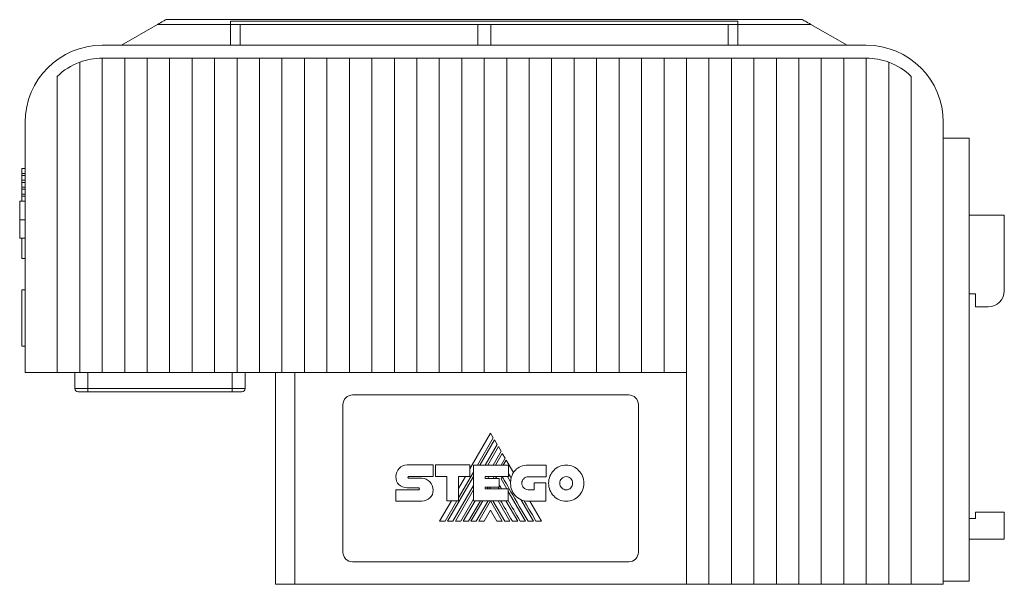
# Model space of a CAD drawing. Header units: millimetres. Extents: x 44 to 540, y 27 to 393.
# Tile 1 of 6: x 44 to 198, y 210 to 298. Entities that reach past the tile are written whole.
import ezdxf

# ---------------------------------------------------------------- set-up
doc = ezdxf.new("R2010")
doc.units = ezdxf.units.MM
doc.linetypes.add('PHANTOM', pattern=[12.7, 6.35, -1.27, 1.27, -1.27, 1.27, -1.27])
doc.layers.add('___VS___', color=7, linetype='Continuous', lineweight=15)

msp = doc.modelspace()

# ---------------------------------------------------------------- linework, layer by layer
at = {"color": 7, "linetype": 'Continuous', "lineweight": 15}
for p, q in [((60.08, 294.37), (65.69, 297.61)), ((65.69, 297.61), (77.08, 297.61)), ((166.17, 298.36), (66.99, 298.36)), ((156.08, 298.14), (77.08, 298.14)), ((77.08, 298.14), (77.08, 297.61)), ((77.08, 297.61), (78.58, 297.61)), ((77.08, 294.37), (77.08, 297.61)), ((78.58, 294.37), (78.58, 297.61)), ((78.58, 297.61), (115.58, 297.61)), ((115.58, 297.61), (117.58, 297.61)), ((115.58, 294.37), (115.58, 297.61)), ((117.58, 294.37), (117.58, 297.61)), ((117.58, 297.61), (154.58, 297.61)), ((154.58, 297.61), (156.08, 297.61)), ((154.58, 294.37), (154.58, 297.61)), ((156.08, 298.14), (156.08, 297.61)), ((156.08, 294.37), (156.08, 297.61)), ((167.47, 297.61), (156.08, 297.61)), ((173.08, 294.37), (167.47, 297.61)), ((77.08, 294.37), (57.08, 294.37)), ((78.58, 294.37), (77.08, 294.37)), ((115.58, 294.37), (78.58, 294.37)), ((115.58, 294.37), (117.58, 294.37)), ((154.58, 294.37), (117.58, 294.37)), ((154.58, 294.37), (156.08, 294.37)), ((176.08, 294.37), (156.08, 294.37)), ((53.58, 291.73), (53.58, 243.37)), ((57.08, 292.37), (57.08, 243.37)), ((57.08, 292.37), (60.58, 292.37)), ((60.58, 292.37), (64.08, 292.37)), ((60.58, 292.37), (60.58, 243.37)), ((64.08, 292.37), (64.08, 243.37)), ((64.08, 292.37), (67.58, 292.37)), ((67.58, 292.37), (67.58, 243.37)), ((67.58, 292.37), (71.08, 292.37)), ((71.08, 292.37), (71.08, 243.37)), ((71.08, 292.37), (74.58, 292.37)), ((74.58, 292.37), (78.08, 292.37)), ((74.58, 292.37), (74.58, 243.37)), ((78.08, 292.37), (78.08, 243.37)), ((78.08, 292.37), (81.58, 292.37)), ((81.58, 292.37), (81.58, 243.37)), ((81.58, 292.37), (85.08, 292.37)), ((85.08, 292.37), (85.08, 243.37)), ((85.08, 292.37), (88.58, 292.37)), ((88.58, 292.37), (88.58, 243.37)), ((88.58, 292.37), (92.08, 292.37)), ((92.08, 292.37), (92.08, 243.37)), ((92.08, 292.37), (95.58, 292.37)), ((95.58, 292.37), (95.58, 243.37)), ((95.58, 292.37), (99.08, 292.37)), ((99.08, 292.37), (99.08, 243.37)), ((99.08, 292.37), (102.58, 292.37)), ((102.58, 292.37), (102.58, 243.37)), ((102.58, 292.37), (106.08, 292.37)), ((106.08, 292.37), (106.08, 243.37)), ((106.08, 292.37), (109.58, 292.37)), ((109.58, 292.37), (109.58, 243.37)), ((109.58, 292.37), (113.08, 292.37)), ((113.08, 292.37), (113.08, 243.37)), ((113.08, 292.37), (116.58, 292.37)), ((116.58, 292.37), (116.58, 243.37)), ((116.58, 292.37), (120.08, 292.37)), ((120.08, 292.37), (120.08, 243.37)), ((120.08, 292.37), (123.58, 292.37)), ((123.58, 292.37), (123.58, 243.37)), ((123.58, 292.37), (127.08, 292.37)), ((127.08, 292.37), (127.08, 243.37)), ((127.08, 292.37), (130.58, 292.37)), ((130.58, 292.37), (130.58, 243.37)), ((130.58, 292.37), (134.08, 292.37)), ((134.08, 292.37), (134.08, 243.37)), ((134.08, 292.37), (137.58, 292.37)), ((137.58, 292.37), (137.58, 243.37)), ((137.58, 292.37), (141.08, 292.37)), ((141.08, 292.37), (141.08, 243.37)), ((141.08, 292.37), (144.58, 292.37)), ((144.58, 292.37), (144.58, 243.37)), ((144.58, 292.37), (148.08, 292.37)), ((148.08, 292.37), (148.08, 243.37)), ((148.08, 292.37), (151.58, 292.37)), ((151.58, 292.37), (151.58, 210.37)), ((151.58, 292.37), (155.08, 292.37)), ((155.08, 292.37), (158.58, 292.37)), ((155.08, 292.37), (155.08, 210.37)), ((158.58, 292.37), (162.08, 292.37)), ((158.58, 292.37), (158.58, 210.37)), ((162.08, 292.37), (162.08, 210.37)), ((162.08, 292.37), (165.58, 292.37)), ((165.58, 292.37), (169.08, 292.37)), ((165.58, 292.37), (165.58, 210.37)), ((169.08, 292.37), (169.08, 210.37)), ((169.08, 292.37), (172.58, 292.37)), ((172.58, 292.37), (172.58, 210.37)), ((172.58, 292.37), (176.08, 292.37)), ((176.08, 292.37), (176.08, 210.37)), ((179.58, 291.73), (179.58, 210.37)), ((50.08, 289.51), (50.08, 243.37)), ((183.08, 289.51), (183.08, 210.37)), ((45.08, 282.37), (45.08, 243.37)), ((188.08, 282.37), (188.08, 210.37)), ((192.08, 279.87), (188.08, 279.87)), ((192.08, 279.87), (192.08, 210.87)), ((44.57, 275.16), (45.08, 275.16)), ((44.57, 274.41), (44.57, 275.16)), ((44.57, 274.41), (45.08, 274.41)), ((44.57, 274.07), (44.57, 274.41)), ((44.57, 274.07), (45.08, 274.07)), ((44.57, 273.34), (44.57, 274.07)), ((44.57, 273.34), (45.08, 273.34)), ((44.57, 273), (44.57, 273.34)), ((44.57, 273), (45.08, 273)), ((44.57, 272.26), (44.57, 273)), ((44.57, 271.93), (44.57, 272.26)), ((44.57, 272.26), (45.08, 272.26)), ((44.57, 271.17), (44.57, 271.93)), ((44.57, 271.93), (45.08, 271.93)), ((44.23, 270.09), (44.57, 270.09)), ((44.23, 270.08), (44.57, 270.08)), ((44.23, 270.06), (45.08, 270.06)), ((44.23, 270.06), (44.57, 270.06)), ((44.57, 270.85), (44.57, 271.17)), ((44.57, 271.17), (45.08, 271.17)), ((44.57, 270.85), (45.08, 270.85)), ((44.57, 270.06), (44.57, 270.85)), ((44.23, 267.18), (45.08, 267.18)), ((197.58, 267.87), (192.08, 267.87)), ((197.58, 267.87), (197.58, 256.12)), ((44.23, 264.3), (45.08, 264.3)), ((44.57, 261.13), (44.57, 264.3)), ((44.57, 261.13), (45.08, 261.13)), ((44.58, 256.27), (45.08, 256.27)), ((44.58, 247.47), (44.58, 256.27)), ((193.08, 255.62), (192.08, 255.62)), ((193.08, 253.62), (193.08, 255.62)), ((195.08, 253.62), (193.08, 253.62)), ((44.58, 247.47), (45.08, 247.47)), ((50.08, 243.37), (45.08, 243.37)), ((53.58, 243.37), (50.08, 243.37)), ((52.83, 240.87), (52.83, 243.37)), ((57.08, 243.37), (53.58, 243.37)), ((54.83, 240.87), (54.83, 243.37)), ((60.58, 243.37), (57.08, 243.37)), ((64.08, 243.37), (60.58, 243.37)), ((67.58, 243.37), (64.08, 243.37)), ((71.08, 243.37), (67.58, 243.37)), ((74.58, 243.37), (71.08, 243.37)), ((78.08, 243.37), (74.58, 243.37)), ((77.33, 240.87), (77.33, 243.37)), ((81.58, 243.37), (78.08, 243.37)), ((79.33, 240.87), (79.33, 243.37)), ((85.08, 243.37), (81.58, 243.37)), ((84.08, 210.37), (84.08, 243.37)), ((88.58, 243.37), (85.08, 243.37)), ((87.08, 243.37), (87.08, 210.37)), ((92.08, 243.37), (88.58, 243.37)), ((95.58, 243.37), (92.08, 243.37)), ((99.08, 243.37), (95.58, 243.37)), ((102.58, 243.37), (99.08, 243.37)), ((106.08, 243.37), (102.58, 243.37)), ((109.58, 243.37), (106.08, 243.37)), ((113.08, 243.37), (109.58, 243.37)), ((116.58, 243.37), (113.08, 243.37)), ((120.08, 243.37), (116.58, 243.37)), ((123.58, 243.37), (120.08, 243.37)), ((127.08, 243.37), (123.58, 243.37)), ((130.58, 243.37), (127.08, 243.37)), ((134.08, 243.37), (130.58, 243.37)), ((137.58, 243.37), (134.08, 243.37)), ((141.08, 243.37), (137.58, 243.37)), ((144.58, 243.37), (141.08, 243.37)), ((148.08, 243.37), (144.58, 243.37)), ((148.08, 243.37), (148.08, 210.37)), ((52.83, 240.87), (54.83, 240.87)), ((54.83, 240.37), (54.83, 240.87)), ((54.83, 240.87), (77.33, 240.87)), ((77.33, 240.37), (77.33, 240.87)), ((77.33, 240.87), (79.33, 240.87)), ((54.83, 240.37), (53.33, 240.37)), ((77.33, 240.37), (54.83, 240.37)), ((78.83, 240.37), (77.33, 240.37)), ((139.08, 239.87), (96.08, 239.87)), ((94.58, 238.37), (94.58, 215.37)), ((140.58, 215.37), (140.58, 238.37)), ((117.56, 233.93), (114.36, 228.38)), ((115.53, 228.94), (117.99, 233.2)), ((117.99, 233.2), (117.56, 233.93)), ((118.18, 232.87), (115.91, 228.94)), ((116.74, 228.94), (118.6, 232.15)), ((118.78, 231.82), (117.12, 228.94)), ((118.6, 232.15), (118.18, 232.87)), ((119.21, 231.09), (118.78, 231.82)), ((117.96, 228.94), (119.21, 231.09)), ((119.39, 230.77), (118.34, 228.94)), ((119.19, 228.94), (119.82, 230.03)), ((119.82, 230.03), (119.39, 230.77)), ((104.58, 228.96), (108.61, 228.96)), ((108.61, 228.96), (108.61, 227.16)), ((109.01, 227.16), (109.01, 228.96)), ((109.01, 228.96), (114.36, 228.96)), ((114.36, 228.96), (114.36, 227.18)), ((114.9, 223.4), (114.9, 228.94)), ((114.9, 228.94), (120.36, 228.94)), ((120, 229.71), (119.55, 228.94)), ((121.12, 227.77), (120, 229.71)), ((120.36, 228.94), (120.36, 227.15)), ((123.41, 228.93), (126.21, 228.93)), ((126.21, 228.93), (126.21, 227.13)), ((104.81, 227.16), (108.61, 227.16)), ((110.74, 227.16), (109.01, 227.16)), ((110.74, 223.4), (110.74, 227.16)), ((110.86, 220.2), (114.9, 227.19)), ((112.57, 223.82), (114.9, 227.85)), ((114.36, 227.18), (112.57, 227.18)), ((112.57, 223.4), (112.57, 227.18)), ((113.66, 227.18), (112.57, 225.3)), ((116.71, 227.15), (120.36, 227.15)), ((116.71, 227.15), (116.71, 226.86)), ((117.13, 226.86), (117.3, 227.15)), ((117.98, 226.86), (118.15, 227.15)), ((118.35, 226.86), (118.52, 227.15)), ((119.19, 226.83), (119.37, 227.15)), ((120.21, 227.15), (120.69, 226.33)), ((126.21, 227.13), (123.41, 227.13)), ((104.82, 226.89), (106.86, 226.89)), ((111.7, 220.2), (114.9, 225.74)), ((116.71, 226.86), (118.88, 226.86)), ((116.71, 225.5), (118.88, 225.5)), ((116.71, 225.5), (116.71, 225.23)), ((117.04, 225.23), (117.2, 225.5)), ((117.41, 225.23), (117.57, 225.5)), ((118.73, 225.5), (118.89, 225.23)), ((118.88, 226.86), (118.88, 225.5)), ((119.19, 226.83), (120.11, 225.23)), ((124.38, 225.11), (124.38, 226.18)), ((124.38, 226.18), (126.15, 226.18)), ((126.15, 226.18), (126.15, 223.32)), ((102.81, 225.1), (106.35, 225.1)), ((106.35, 225.4), (104.58, 225.4)), ((112.08, 220.2), (114.9, 225.08)), ((116.71, 225.23), (120.33, 225.23)), ((120.33, 223.4), (120.33, 225.23)), ((120.33, 224.85), (123.02, 220.2)), ((123.41, 225.11), (124.38, 225.11)), ((106.86, 223.33), (102.81, 223.33)), ((111.48, 223.4), (109.63, 220.2)), ((110.48, 220.2), (112.33, 223.4)), ((110.74, 223.4), (112.57, 223.4)), ((112.91, 220.2), (114.9, 223.64)), ((113.29, 220.2), (115.14, 223.4)), ((114.12, 220.2), (115.98, 223.4)), ((114.51, 220.2), (116.36, 223.4)), ((114.9, 223.4), (120.33, 223.4)), ((115.34, 220.2), (117.2, 223.4)), ((115.72, 220.2), (117.55, 223.38)), ((119.39, 220.2), (117.55, 223.38)), ((119.77, 220.2), (117.91, 223.4)), ((118.74, 223.4), (120.59, 220.2)), ((119.95, 223.4), (121.8, 220.2)), ((122.28, 223.57), (124.23, 220.2)), ((126.15, 223.32), (123.43, 223.32)), ((125.49, 220.2), (123.69, 223.32)), ((117.55, 221.93), (116.55, 220.2)), ((117.55, 221.93), (118.55, 220.2)), ((193.08, 221.62), (193.08, 220.62)), ((197.58, 221.62), (193.08, 221.62)), ((197.58, 221.62), (197.58, 217.42)), ((193.08, 220.62), (192.08, 220.62)), ((197.58, 217.42), (192.08, 217.42)), ((96.08, 213.87), (139.08, 213.87)), ((87.08, 210.37), (84.08, 210.37)), ((148.08, 210.37), (87.08, 210.37)), ((151.58, 210.37), (148.08, 210.37)), ((155.08, 210.37), (151.58, 210.37)), ((158.58, 210.37), (155.08, 210.37)), ((162.08, 210.37), (158.58, 210.37)), ((165.58, 210.37), (162.08, 210.37)), ((169.08, 210.37), (165.58, 210.37)), ((172.58, 210.37), (169.08, 210.37)), ((176.08, 210.37), (172.58, 210.37)), ((179.58, 210.37), (176.08, 210.37)), ((179.58, 210.37), (183.08, 210.37)), ((183.08, 210.37), (188.08, 210.37)), ((192.08, 210.87), (188.08, 210.87))]:
    msp.add_line(p, q, dxfattribs=at)
at = {"color": 7, "linetype": 'Continuous', "lineweight": 15, "flags": 128}
for points in [[(65.69, 297.61), (65.93, 297.74), (66.16, 297.88), (66.37, 298), (66.56, 298.11), (66.72, 298.2), (66.85, 298.28), (66.94, 298.33), (66.98, 298.35), (66.99, 298.36)], [(167.47, 297.61), (167.23, 297.74), (167, 297.88), (166.78, 298), (166.59, 298.11), (166.43, 298.2), (166.3, 298.28), (166.22, 298.33), (166.17, 298.35), (166.17, 298.36)], [(124.64, 220.2), (124.08, 221.18), (123.55, 222.09), (123.16, 222.76), (122.79, 223.39)]]:
    msp.add_lwpolyline(points, dxfattribs=at)
at = {"color": 7, "linetype": 'Continuous', "lineweight": 15}
for centre, radius, start, end in [((57.08, 282.37), 12, 90, 180), ((176.08, 282.37), 12, 0, 90), ((57.08, 282.37), 10, 110.4873, 134.427), ((57.08, 282.37), 10, 90, 110.4873), ((176.08, 282.37), 10, 69.5127, 90), ((176.08, 282.37), 10, 45.573, 69.5127), ((195.08, 256.12), 2.5, 270, 0), ((53.33, 240.87), 0.5, 180, 270), ((78.83, 240.87), 0.5, 270, 0), ((96.08, 238.37), 1.5, 90, 180), ((139.08, 238.37), 1.5, 0, 90), ((123.74, 226.2), 3.06, 149.0381, 166.8386), ((123.43, 226.07), 2.75, 174.6401, 270), ((96.08, 215.37), 1.5, 180, 270), ((139.08, 215.37), 1.5, 270, 0)]:
    msp.add_arc(centre, radius, start, end, dxfattribs=at)
for points in [[(44.23, 270.06), (44.23, 270.06), (44.23, 268.77), (44.23, 267.18)], [(44.23, 267.18), (44.23, 265.59), (44.23, 264.3), (44.23, 264.3)], [(103.33, 228.43), (103.65, 228.76), (104.09, 228.96), (104.58, 228.96)], [(121.43, 228.17), (121.89, 228.64), (122.55, 228.93), (123.41, 228.93)], [(127.4, 228.12), (127.9, 228.63), (128.58, 228.95), (129.34, 228.95)], [(129.34, 228.95), (130.1, 228.95), (130.79, 228.63), (131.28, 228.12)], [(102.81, 227.15), (102.81, 227.65), (103.01, 228.1), (103.33, 228.43)], [(103.28, 225.9), (102.98, 226.19), (102.81, 226.61), (102.81, 227.15)], [(104.74, 227.13), (104.72, 227.1), (104.7, 227.05), (104.7, 227.01)], [(104.7, 227.01), (104.7, 226.98), (104.72, 226.94), (104.74, 226.92)], [(104.81, 227.16), (104.78, 227.16), (104.76, 227.15), (104.74, 227.13)], [(123.4, 220.2), (120.84, 224.62), (119.5, 226.94), (119.38, 227.15)], [(120.77, 226.89), (120.61, 227.17), (120.47, 227.4), (120.36, 227.59)], [(121.12, 227.77), (121.21, 227.91), (121.32, 228.05), (121.43, 228.17)], [(123.41, 227.13), (123.14, 227.13), (122.9, 227.01), (122.72, 226.83)], [(126.6, 226.12), (126.6, 226.9), (126.9, 227.61), (127.4, 228.12)], [(129.34, 227.16), (129.06, 227.16), (128.82, 227.04), (128.64, 226.86)], [(130.05, 226.85), (129.87, 227.04), (129.62, 227.16), (129.34, 227.16)], [(131.28, 228.12), (131.78, 227.61), (132.09, 226.9), (132.09, 226.12)], [(104.58, 225.4), (104.07, 225.42), (103.61, 225.58), (103.28, 225.9)], [(104.74, 226.92), (104.76, 226.9), (104.79, 226.89), (104.82, 226.89)], [(106.86, 226.89), (107.35, 226.89), (107.79, 226.68), (108.11, 226.34)], [(108.11, 226.34), (108.43, 226), (108.63, 225.54), (108.63, 225.04)], [(119.28, 225.23), (119.11, 225.53), (118.98, 225.76), (118.88, 225.92)], [(120.69, 226.33), (120.7, 226.52), (120.72, 226.71), (120.77, 226.89)], [(122.72, 226.83), (122.55, 226.65), (122.44, 226.4), (122.44, 226.12)], [(122.44, 226.12), (122.44, 225.84), (122.55, 225.59), (122.72, 225.4)], [(127.4, 224.13), (126.9, 224.64), (126.6, 225.34), (126.6, 226.12)], [(128.64, 226.86), (128.45, 226.67), (128.34, 226.41), (128.34, 226.12)], [(128.34, 226.12), (128.34, 225.84), (128.45, 225.58), (128.64, 225.39)], [(130.34, 226.12), (130.34, 226.41), (130.23, 226.67), (130.05, 226.85)], [(130.05, 225.39), (130.23, 225.58), (130.34, 225.84), (130.34, 226.12)], [(132.09, 226.12), (132.09, 225.34), (131.78, 224.64), (131.29, 224.13)], [(106.43, 225.36), (106.41, 225.39), (106.38, 225.4), (106.35, 225.4)], [(106.35, 225.1), (106.39, 225.1), (106.42, 225.12), (106.44, 225.14)], [(106.48, 225.24), (106.48, 225.28), (106.46, 225.33), (106.43, 225.36)], [(106.44, 225.14), (106.46, 225.17), (106.48, 225.2), (106.48, 225.24)], [(108.63, 225.04), (108.63, 224.55), (108.44, 224.13), (108.12, 223.82)], [(122.72, 225.4), (122.9, 225.22), (123.14, 225.11), (123.41, 225.11)], [(129.34, 223.3), (128.58, 223.3), (127.9, 223.62), (127.4, 224.13)], [(128.64, 225.39), (128.82, 225.2), (129.06, 225.09), (129.34, 225.09)], [(129.34, 225.09), (129.62, 225.09), (129.87, 225.2), (130.05, 225.39)], [(131.29, 224.13), (130.79, 223.62), (130.1, 223.3), (129.34, 223.3)], [(108.12, 223.82), (107.8, 223.51), (107.36, 223.33), (106.86, 223.33)], [(120.97, 220.2), (120.19, 221.55), (119.58, 222.61), (119.12, 223.4)], [(122.19, 220.2), (121.45, 221.47), (120.83, 222.54), (120.33, 223.41)]]:
    msp.add_open_spline(points, degree=3, dxfattribs=at)
at = {"layer": '___VS___', "linetype": 'PHANTOM'}
for p, q in [((102.81, 225.1), (102.81, 223.33)), ((109.63, 220.2), (110.48, 220.2)), ((110.86, 220.2), (111.7, 220.2)), ((112.08, 220.2), (112.91, 220.2)), ((113.29, 220.2), (114.12, 220.2)), ((114.51, 220.2), (115.34, 220.2)), ((115.72, 220.2), (116.55, 220.2)), ((118.55, 220.2), (119.39, 220.2)), ((119.77, 220.2), (120.59, 220.2)), ((120.97, 220.2), (121.8, 220.2)), ((122.19, 220.2), (123.02, 220.2)), ((123.4, 220.2), (124.23, 220.2)), ((124.64, 220.2), (125.49, 220.2))]:
    msp.add_line(p, q, dxfattribs=at)

doc.saveas('drawing.dxf')
